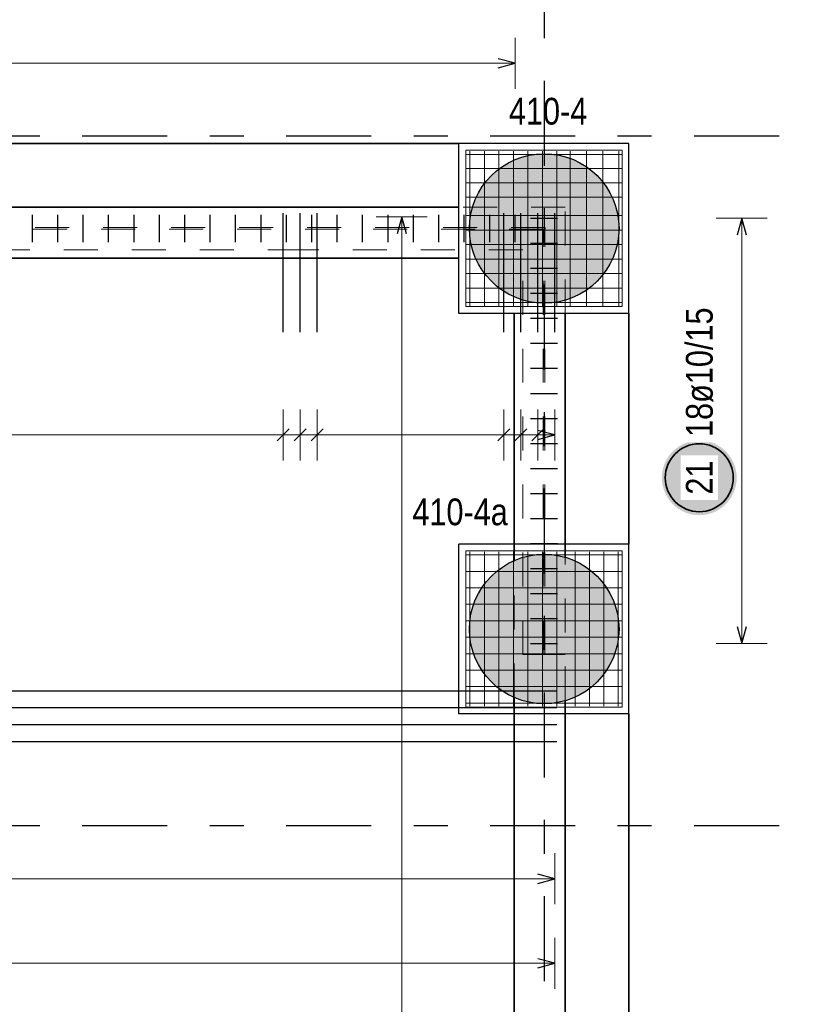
# Model space of a CAD drawing. Header units: millimetres. Extents: x -2.7 to 34.1, y -3.5 to 21.
# Tile 47 of 62: x 10.5 to 12.8, y 15.6 to 18.5. Entities that reach past the tile are written whole.
import ezdxf

# ---------------------------------------------------------------- set-up
doc = ezdxf.new("R2010")
doc.units = ezdxf.units.MM
doc.linetypes.add('DASHDOTX2', pattern=[2, 1, -0.5, 0, -0.5])
doc.linetypes.add('HIDDEN', pattern=[0.375, 0.25, -0.125])
for name, color, linetype, lineweight in [('Achsen', 7, 'Continuous', 20), ('Nplo Bewehrung', 7, 'Continuous', 20), ('Schnittlinien', 7, 'Continuous', 20)]:
    doc.layers.add(name, color=color, linetype=linetype, lineweight=lineweight)
doc.styles.add('Arial Narrow', font='ARIALN.TTF')

msp = doc.modelspace()

# ---------------------------------------------------------------- hatches: boundary and pattern name
at = {"lineweight": 25, "true_color": 0xd7ffd7}
for points in [[(12.213894, 17.913851), (12.213874, 17.916818), (12.213814, 17.919783), (12.213714, 17.922748), (12.213574, 17.925711), (12.213394, 17.928672), (12.213175, 17.93163), (12.212915, 17.934585), (12.212615, 17.937536), (12.212276, 17.940483), (12.211897, 17.943425), (12.211479, 17.946361), (12.211021, 17.949292), (12.210523, 17.952216), (12.209986, 17.955134), (12.20941, 17.958043), (12.208795, 17.960945), (12.20814, 17.963838), (12.207447, 17.966722), (12.206714, 17.969597), (12.205943, 17.972461), (12.205134, 17.975315), (12.204286, 17.978158), (12.2034, 17.980988), (12.202476, 17.983807), (12.201513, 17.986613), (12.200514, 17.989406), (12.199476, 17.992185), (12.198401, 17.994949), (12.197289, 17.997699), (12.19614, 18.000434), (12.194954, 18.003153), (12.193732, 18.005856), (12.192474, 18.008542), (12.191179, 18.01121), (12.189848, 18.013862), (12.188482, 18.016494), (12.18708, 18.019109), (12.185644, 18.021704), (12.184172, 18.024279), (12.182666, 18.026835), (12.181125, 18.02937), (12.179551, 18.031884), (12.177943, 18.034376), (12.176301, 18.036847), (12.174626, 18.039295), (12.172918, 18.04172), (12.171178, 18.044122), (12.169405, 18.046501), (12.167601, 18.048855), (12.165765, 18.051185), (12.163898, 18.05349), (12.161999, 18.055769), (12.160071, 18.058023), (12.158112, 18.06025), (12.156123, 18.062451), (12.154105, 18.064625), (12.152057, 18.066771), (12.149981, 18.06889), (12.147877, 18.07098), (12.145744, 18.073042), (12.143584, 18.075075), (12.141397, 18.077078), (12.139182, 18.079052), (12.136942, 18.080996), (12.134675, 18.08291), (12.132383, 18.084792), (12.130066, 18.086644), (12.127724, 18.088464), (12.125357, 18.090253), (12.122967, 18.092009), (12.120553, 18.093733), (12.118116, 18.095425), (12.115657, 18.097083), (12.113175, 18.098708), (12.110672, 18.1003), (12.108147, 18.101857), (12.105602, 18.103381), (12.103037, 18.10487), (12.100451, 18.106324), (12.097847, 18.107743), (12.095223, 18.109127), (12.092581, 18.110475), (12.089921, 18.111788), (12.087243, 18.113065), (12.084549, 18.114305), (12.081838, 18.115509), (12.079111, 18.116677), (12.076369, 18.117807), (12.073611, 18.118901), (12.070839, 18.119957), (12.068054, 18.120976), (12.065254, 18.121957), (12.062442, 18.1229), (12.059617, 18.123805), (12.05678, 18.124672), (12.053932, 18.125501), (12.051073, 18.126291), (12.048204, 18.127043), (12.045324, 18.127756), (12.042435, 18.12843), (12.039538, 18.129065), (12.036632, 18.12966), (12.033719, 18.130217), (12.030798, 18.130734), (12.02787, 18.131212), (12.024936, 18.13165), (12.021997, 18.132049), (12.019053, 18.132408), (12.016104, 18.132728), (12.01315, 18.133007), (12.010194, 18.133247), (12.007234, 18.133447), (12.004272, 18.133607), (12.001308, 18.133727), (11.998343, 18.133807), (11.995377, 18.133846), (11.992411, 18.133846), (11.989445, 18.133807), (11.98648, 18.133727), (11.983516, 18.133607), (11.980554, 18.133447), (11.977594, 18.133247), (11.974638, 18.133007), (11.971685, 18.132728), (11.968736, 18.132408), (11.965791, 18.132049), (11.962852, 18.13165), (11.959918, 18.131212), (11.956991, 18.130734), (11.95407, 18.130217), (11.951156, 18.12966), (11.94825, 18.129065), (11.945353, 18.12843), (11.942464, 18.127756), (11.939585, 18.127043), (11.936715, 18.126291), (11.933856, 18.125501), (11.931008, 18.124672), (11.928171, 18.123805), (11.925346, 18.1229), (11.922534, 18.121957), (11.919735, 18.120976), (11.916949, 18.119957), (11.914177, 18.118901), (11.91142, 18.117807), (11.908677, 18.116677), (11.90595, 18.115509), (11.903239, 18.114305), (11.900545, 18.113065), (11.897867, 18.111788), (11.895207, 18.110475), (11.892565, 18.109127), (11.889942, 18.107743), (11.887337, 18.106324), (11.884752, 18.10487), (11.882186, 18.103381), (11.879641, 18.101857), (11.877116, 18.1003), (11.874613, 18.098708), (11.872131, 18.097083), (11.869672, 18.095425), (11.867235, 18.093733), (11.864821, 18.092009), (11.862431, 18.090253), (11.860065, 18.088464), (11.857723, 18.086644), (11.855405, 18.084792), (11.853113, 18.08291), (11.850846, 18.080996), (11.848606, 18.079052), (11.846392, 18.077078), (11.844204, 18.075075), (11.842044, 18.073042), (11.839912, 18.07098), (11.837807, 18.06889), (11.835731, 18.066771), (11.833684, 18.064625), (11.831665, 18.062451), (11.829676, 18.06025), (11.827718, 18.058023), (11.825789, 18.055769), (11.823891, 18.05349), (11.822023, 18.051185), (11.820187, 18.048855), (11.818383, 18.046501), (11.81661, 18.044122), (11.81487, 18.04172), (11.813162, 18.039295), (11.811487, 18.036847), (11.809846, 18.034376), (11.808237, 18.031884), (11.806663, 18.02937), (11.805122, 18.026835), (11.803616, 18.024279), (11.802145, 18.021704), (11.800708, 18.019109), (11.799306, 18.016494), (11.79794, 18.013862), (11.796609, 18.01121), (11.795315, 18.008542), (11.794056, 18.005856), (11.792834, 18.003153), (11.791648, 18.000434), (11.790499, 17.997699), (11.789387, 17.994949), (11.788312, 17.992185), (11.787275, 17.989406), (11.786275, 17.986613), (11.785313, 17.983807), (11.784388, 17.980988), (11.783502, 17.978158), (11.782654, 17.975315), (11.781845, 17.972461), (11.781074, 17.969597), (11.780342, 17.966722), (11.779648, 17.963838), (11.778994, 17.960945), (11.778378, 17.958043), (11.777802, 17.955134), (11.777265, 17.952216), (11.776768, 17.949292), (11.776309, 17.946361), (11.775891, 17.943425), (11.775512, 17.940483), (11.775173, 17.937536), (11.774873, 17.934585), (11.774614, 17.93163), (11.774394, 17.928672), (11.774214, 17.925711), (11.774074, 17.922748), (11.773974, 17.919783), (11.773914, 17.916818), (11.773894, 17.913851), (11.773914, 17.910885), (11.773974, 17.90792), (11.774074, 17.904955), (11.774214, 17.901992), (11.774394, 17.899031), (11.774614, 17.896073), (11.774873, 17.893118), (11.775173, 17.890167), (11.775512, 17.88722), (11.775891, 17.884278), (11.776309, 17.881342), (11.776768, 17.878411), (11.777265, 17.875487), (11.777802, 17.872569), (11.778378, 17.86966), (11.778994, 17.866758), (11.779648, 17.863865), (11.780342, 17.860981), (11.781074, 17.858106), (11.781845, 17.855242), (11.782654, 17.852388), (11.783502, 17.849545), (11.784388, 17.846715), (11.785313, 17.843896), (11.786275, 17.84109), (11.787275, 17.838297), (11.788312, 17.835518), (11.789387, 17.832754), (11.790499, 17.830004), (11.791648, 17.827269), (11.792834, 17.82455), (11.794056, 17.821847), (11.795315, 17.819161), (11.796609, 17.816493), (11.79794, 17.813841), (11.799306, 17.811209), (11.800708, 17.808594), (11.802145, 17.805999), (11.803616, 17.803424), (11.805122, 17.800868), (11.806663, 17.798333), (11.808237, 17.795819), (11.809846, 17.793327), (11.811487, 17.790856), (11.813162, 17.788408), (11.81487, 17.785983), (11.81661, 17.783581), (11.818383, 17.781202), (11.820187, 17.778848), (11.822023, 17.776518), (11.823891, 17.774213), (11.825789, 17.771934), (11.827718, 17.76968), (11.829676, 17.767453), (11.831665, 17.765252), (11.833684, 17.763078), (11.835731, 17.760932), (11.837807, 17.758813), (11.839912, 17.756723), (11.842044, 17.754661), (11.844204, 17.752628), (11.846392, 17.750625), (11.848606, 17.748651), (11.850846, 17.746707), (11.853113, 17.744793), (11.855405, 17.742911), (11.857723, 17.741059), (11.860065, 17.739239), (11.862431, 17.73745), (11.864821, 17.735694), (11.867235, 17.733969), (11.869672, 17.732278), (11.872131, 17.73062), (11.874613, 17.728995), (11.877116, 17.727403), (11.879641, 17.725846), (11.882186, 17.724322), (11.884752, 17.722833), (11.887337, 17.721379), (11.889942, 17.71996), (11.892565, 17.718576), (11.895207, 17.717228), (11.897867, 17.715915), (11.900545, 17.714638), (11.903239, 17.713398), (11.90595, 17.712194), (11.908677, 17.711026), (11.91142, 17.709896), (11.914177, 17.708802), (11.916949, 17.707746), (11.919735, 17.706727), (11.922534, 17.705746), (11.925346, 17.704803), (11.928171, 17.703898), (11.931008, 17.703031), (11.933856, 17.702202), (11.936715, 17.701412), (11.939585, 17.70066), (11.942464, 17.699947), (11.945353, 17.699273), (11.94825, 17.698638), (11.951156, 17.698043), (11.95407, 17.697486), (11.956991, 17.696969), (11.959918, 17.696491), (11.962852, 17.696053), (11.965791, 17.695654), (11.968736, 17.695295), (11.971685, 17.694975), (11.974638, 17.694696), (11.977594, 17.694456), (11.980554, 17.694256), (11.983516, 17.694096), (11.98648, 17.693976), (11.989445, 17.693896), (11.992411, 17.693856), (11.995377, 17.693856), (11.998343, 17.693896), (12.001308, 17.693976), (12.004272, 17.694096), (12.007234, 17.694256), (12.010194, 17.694456), (12.01315, 17.694696), (12.016104, 17.694975), (12.019053, 17.695295), (12.021997, 17.695654), (12.024936, 17.696053), (12.02787, 17.696491), (12.030798, 17.696969), (12.033719, 17.697486), (12.036632, 17.698043), (12.039538, 17.698638), (12.042435, 17.699273), (12.045324, 17.699947), (12.048204, 17.70066), (12.051073, 17.701412), (12.053932, 17.702202), (12.05678, 17.703031), (12.059617, 17.703898), (12.062442, 17.704803), (12.065254, 17.705746), (12.068054, 17.706727), (12.070839, 17.707746), (12.073611, 17.708802), (12.076369, 17.709896), (12.079111, 17.711026), (12.081838, 17.712194), (12.084549, 17.713398), (12.087243, 17.714638), (12.089921, 17.715915), (12.092581, 17.717228), (12.095223, 17.718576), (12.097847, 17.71996), (12.100451, 17.721379), (12.103037, 17.722833), (12.105602, 17.724322), (12.108147, 17.725846), (12.110672, 17.727403), (12.113175, 17.728995), (12.115657, 17.73062), (12.118116, 17.732278), (12.120553, 17.733969), (12.122967, 17.735694), (12.125357, 17.73745), (12.127724, 17.739239), (12.130066, 17.741059), (12.132383, 17.742911), (12.134675, 17.744793), (12.136942, 17.746707), (12.139182, 17.748651), (12.141397, 17.750625), (12.143584, 17.752628), (12.145744, 17.754661), (12.147877, 17.756723), (12.149981, 17.758813), (12.152057, 17.760932), (12.154105, 17.763078), (12.156123, 17.765252), (12.158112, 17.767453), (12.160071, 17.76968), (12.161999, 17.771934), (12.163898, 17.774213), (12.165765, 17.776518), (12.167601, 17.778848), (12.169405, 17.781202), (12.171178, 17.783581), (12.172918, 17.785983), (12.174626, 17.788408), (12.176301, 17.790856), (12.177943, 17.793327), (12.179551, 17.795819), (12.181125, 17.798333), (12.182666, 17.800868), (12.184172, 17.803424), (12.185644, 17.805999), (12.18708, 17.808594), (12.188482, 17.811209), (12.189848, 17.813841), (12.191179, 17.816493), (12.192474, 17.819161), (12.193732, 17.821847), (12.194954, 17.82455), (12.19614, 17.827269), (12.197289, 17.830004), (12.198401, 17.832754), (12.199476, 17.835518), (12.200514, 17.838297), (12.201513, 17.84109), (12.202476, 17.843896), (12.2034, 17.846715), (12.204286, 17.849545), (12.205134, 17.852388), (12.205943, 17.855242), (12.206714, 17.858106), (12.207447, 17.860981), (12.20814, 17.863865), (12.208795, 17.866758), (12.20941, 17.86966), (12.209986, 17.872569), (12.210523, 17.875487), (12.211021, 17.878411), (12.211479, 17.881342), (12.211897, 17.884278), (12.212276, 17.88722), (12.212615, 17.890167), (12.212915, 17.893118), (12.213175, 17.896073), (12.213394, 17.899031), (12.213574, 17.901992), (12.213714, 17.904955), (12.213814, 17.90792), (12.213874, 17.910885)], [(12.213894, 16.734998), (12.213874, 16.737964), (12.213814, 16.74093), (12.213714, 16.743895), (12.213574, 16.746858), (12.213394, 16.749819), (12.213175, 16.752777), (12.212915, 16.755732), (12.212615, 16.758683), (12.212276, 16.76163), (12.211897, 16.764572), (12.211479, 16.767508), (12.211021, 16.770439), (12.210523, 16.773363), (12.209986, 16.77628), (12.20941, 16.77919), (12.208795, 16.782092), (12.20814, 16.784985), (12.207447, 16.787869), (12.206714, 16.790744), (12.205943, 16.793608), (12.205134, 16.796462), (12.204286, 16.799304), (12.2034, 16.802135), (12.202476, 16.804954), (12.201513, 16.80776), (12.200514, 16.810552), (12.199476, 16.813331), (12.198401, 16.816096), (12.197289, 16.818846), (12.19614, 16.821581), (12.194954, 16.8243), (12.193732, 16.827002), (12.192474, 16.829688), (12.191179, 16.832357), (12.189848, 16.835008), (12.188482, 16.837641), (12.18708, 16.840255), (12.185644, 16.842851), (12.184172, 16.845426), (12.182666, 16.847982), (12.181125, 16.850516), (12.179551, 16.85303), (12.177943, 16.855523), (12.176301, 16.857993), (12.174626, 16.860442), (12.172918, 16.862867), (12.171178, 16.865269), (12.169405, 16.867647), (12.167601, 16.870002), (12.165765, 16.872332), (12.163898, 16.874636), (12.161999, 16.876916), (12.160071, 16.879169), (12.158112, 16.881397), (12.156123, 16.883598), (12.154105, 16.885771), (12.152057, 16.887918), (12.149981, 16.890036), (12.147877, 16.892127), (12.145744, 16.894189), (12.143584, 16.896222), (12.141397, 16.898225), (12.139182, 16.900199), (12.136942, 16.902143), (12.134675, 16.904056), (12.132383, 16.905939), (12.130066, 16.907791), (12.127724, 16.909611), (12.125357, 16.9114), (12.122967, 16.913156), (12.120553, 16.91488), (12.118116, 16.916572), (12.115657, 16.91823), (12.113175, 16.919855), (12.110672, 16.921446), (12.108147, 16.923004), (12.105602, 16.924527), (12.103037, 16.926016), (12.100451, 16.92747), (12.097847, 16.92889), (12.095223, 16.930274), (12.092581, 16.931622), (12.089921, 16.932935), (12.087243, 16.934211), (12.084549, 16.935452), (12.081838, 16.936656), (12.079111, 16.937823), (12.076369, 16.938954), (12.073611, 16.940047), (12.070839, 16.941104), (12.068054, 16.942122), (12.065254, 16.943103), (12.062442, 16.944047), (12.059617, 16.944952), (12.05678, 16.945819), (12.053932, 16.946648), (12.051073, 16.947438), (12.048204, 16.948189), (12.045324, 16.948902), (12.042435, 16.949576), (12.039538, 16.950211), (12.036632, 16.950807), (12.033719, 16.951364), (12.030798, 16.951881), (12.02787, 16.952359), (12.024936, 16.952797), (12.021997, 16.953196), (12.019053, 16.953555), (12.016104, 16.953874), (12.01315, 16.954154), (12.010194, 16.954394), (12.007234, 16.954593), (12.004272, 16.954753), (12.001308, 16.954873), (11.998343, 16.954953), (11.995377, 16.954993), (11.992411, 16.954993), (11.989445, 16.954953), (11.98648, 16.954873), (11.983516, 16.954753), (11.980554, 16.954593), (11.977594, 16.954394), (11.974638, 16.954154), (11.971685, 16.953874), (11.968736, 16.953555), (11.965791, 16.953196), (11.962852, 16.952797), (11.959918, 16.952359), (11.956991, 16.951881), (11.95407, 16.951364), (11.951156, 16.950807), (11.94825, 16.950211), (11.945353, 16.949576), (11.942464, 16.948902), (11.939585, 16.948189), (11.936715, 16.947438), (11.933856, 16.946648), (11.931008, 16.945819), (11.928171, 16.944952), (11.925346, 16.944047), (11.922534, 16.943103), (11.919735, 16.942122), (11.916949, 16.941104), (11.914177, 16.940047), (11.91142, 16.938954), (11.908677, 16.937823), (11.90595, 16.936656), (11.903239, 16.935452), (11.900545, 16.934211), (11.897867, 16.932935), (11.895207, 16.931622), (11.892565, 16.930274), (11.889942, 16.92889), (11.887337, 16.92747), (11.884752, 16.926016), (11.882186, 16.924527), (11.879641, 16.923004), (11.877116, 16.921446), (11.874613, 16.919855), (11.872131, 16.91823), (11.869672, 16.916572), (11.867235, 16.91488), (11.864821, 16.913156), (11.862431, 16.9114), (11.860065, 16.909611), (11.857723, 16.907791), (11.855405, 16.905939), (11.853113, 16.904056), (11.850846, 16.902143), (11.848606, 16.900199), (11.846392, 16.898225), (11.844204, 16.896222), (11.842044, 16.894189), (11.839912, 16.892127), (11.837807, 16.890036), (11.835731, 16.887918), (11.833684, 16.885771), (11.831665, 16.883598), (11.829676, 16.881397), (11.827718, 16.879169), (11.825789, 16.876916), (11.823891, 16.874636), (11.822023, 16.872332), (11.820187, 16.870002), (11.818383, 16.867647), (11.81661, 16.865269), (11.81487, 16.862867), (11.813162, 16.860442), (11.811487, 16.857993), (11.809846, 16.855523), (11.808237, 16.85303), (11.806663, 16.850516), (11.805122, 16.847982), (11.803616, 16.845426), (11.802145, 16.842851), (11.800708, 16.840255), (11.799306, 16.837641), (11.79794, 16.835008), (11.796609, 16.832357), (11.795315, 16.829688), (11.794056, 16.827002), (11.792834, 16.8243), (11.791648, 16.821581), (11.790499, 16.818846), (11.789387, 16.816096), (11.788312, 16.813331), (11.787275, 16.810552), (11.786275, 16.80776), (11.785313, 16.804954), (11.784388, 16.802135), (11.783502, 16.799304), (11.782654, 16.796462), (11.781845, 16.793608), (11.781074, 16.790744), (11.780342, 16.787869), (11.779648, 16.784985), (11.778994, 16.782092), (11.778378, 16.77919), (11.777802, 16.77628), (11.777265, 16.773363), (11.776768, 16.770439), (11.776309, 16.767508), (11.775891, 16.764572), (11.775512, 16.76163), (11.775173, 16.758683), (11.774873, 16.755732), (11.774614, 16.752777), (11.774394, 16.749819), (11.774214, 16.746858), (11.774074, 16.743895), (11.773974, 16.74093), (11.773914, 16.737964), (11.773894, 16.734998), (11.773914, 16.732032), (11.773974, 16.729066), (11.774074, 16.726102), (11.774214, 16.723139), (11.774394, 16.720178), (11.774614, 16.71722), (11.774873, 16.714265), (11.775173, 16.711314), (11.775512, 16.708367), (11.775891, 16.705425), (11.776309, 16.702488), (11.776768, 16.699558), (11.777265, 16.696633), (11.777802, 16.693716), (11.778378, 16.690806), (11.778994, 16.687905), (11.779648, 16.685011), (11.780342, 16.682127), (11.781074, 16.679253), (11.781845, 16.676388), (11.782654, 16.673535), (11.783502, 16.670692), (11.784388, 16.667861), (11.785313, 16.665043), (11.786275, 16.662237), (11.787275, 16.659444), (11.788312, 16.656665), (11.789387, 16.653901), (11.790499, 16.651151), (11.791648, 16.648416), (11.792834, 16.645697), (11.794056, 16.642994), (11.795315, 16.640308), (11.796609, 16.637639), (11.79794, 16.634988), (11.799306, 16.632355), (11.800708, 16.629741), (11.802145, 16.627146), (11.803616, 16.62457), (11.805122, 16.622015), (11.806663, 16.61948), (11.808237, 16.616966), (11.809846, 16.614474), (11.811487, 16.612003), (11.813162, 16.609555), (11.81487, 16.60713), (11.81661, 16.604727), (11.818383, 16.602349), (11.820187, 16.599995), (11.822023, 16.597665), (11.823891, 16.59536), (11.825789, 16.593081), (11.827718, 16.590827), (11.829676, 16.5886), (11.831665, 16.586399), (11.833684, 16.584225), (11.835731, 16.582079), (11.837807, 16.57996), (11.839912, 16.57787), (11.842044, 16.575808), (11.844204, 16.573775), (11.846392, 16.571771), (11.848606, 16.569797), (11.850846, 16.567853), (11.853113, 16.56594), (11.855405, 16.564057), (11.857723, 16.562206), (11.860065, 16.560385), (11.862431, 16.558597), (11.864821, 16.55684), (11.867235, 16.555116), (11.869672, 16.553425), (11.872131, 16.551766), (11.874613, 16.550141), (11.877116, 16.54855), (11.879641, 16.546992), (11.882186, 16.545469), (11.884752, 16.54398), (11.887337, 16.542526), (11.889942, 16.541107), (11.892565, 16.539723), (11.895207, 16.538374), (11.897867, 16.537062), (11.900545, 16.535785), (11.903239, 16.534544), (11.90595, 16.53334), (11.908677, 16.532173), (11.91142, 16.531042), (11.914177, 16.529949), (11.916949, 16.528893), (11.919735, 16.527874), (11.922534, 16.526893), (11.925346, 16.52595), (11.928171, 16.525045), (11.931008, 16.524178), (11.933856, 16.523349), (11.936715, 16.522559), (11.939585, 16.521807), (11.942464, 16.521094), (11.945353, 16.52042), (11.94825, 16.519785), (11.951156, 16.519189), (11.95407, 16.518633), (11.956991, 16.518115), (11.959918, 16.517638), (11.962852, 16.517199), (11.965791, 16.516801), (11.968736, 16.516441), (11.971685, 16.516122), (11.974638, 16.515843), (11.977594, 16.515603), (11.980554, 16.515403), (11.983516, 16.515243), (11.98648, 16.515123), (11.989445, 16.515043), (11.992411, 16.515003), (11.995377, 16.515003), (11.998343, 16.515043), (12.001308, 16.515123), (12.004272, 16.515243), (12.007234, 16.515403), (12.010194, 16.515603), (12.01315, 16.515843), (12.016104, 16.516122), (12.019053, 16.516441), (12.021997, 16.516801), (12.024936, 16.517199), (12.02787, 16.517638), (12.030798, 16.518115), (12.033719, 16.518633), (12.036632, 16.519189), (12.039538, 16.519785), (12.042435, 16.52042), (12.045324, 16.521094), (12.048204, 16.521807), (12.051073, 16.522559), (12.053932, 16.523349), (12.05678, 16.524178), (12.059617, 16.525045), (12.062442, 16.52595), (12.065254, 16.526893), (12.068054, 16.527874), (12.070839, 16.528893), (12.073611, 16.529949), (12.076369, 16.531042), (12.079111, 16.532173), (12.081838, 16.53334), (12.084549, 16.534544), (12.087243, 16.535785), (12.089921, 16.537062), (12.092581, 16.538374), (12.095223, 16.539723), (12.097847, 16.541107), (12.100451, 16.542526), (12.103037, 16.54398), (12.105602, 16.545469), (12.108147, 16.546992), (12.110672, 16.54855), (12.113175, 16.550141), (12.115657, 16.551766), (12.118116, 16.553425), (12.120553, 16.555116), (12.122967, 16.55684), (12.125357, 16.558597), (12.127724, 16.560385), (12.130066, 16.562206), (12.132383, 16.564057), (12.134675, 16.56594), (12.136942, 16.567853), (12.139182, 16.569797), (12.141397, 16.571771), (12.143584, 16.573775), (12.145744, 16.575808), (12.147877, 16.57787), (12.149981, 16.57996), (12.152057, 16.582079), (12.154105, 16.584225), (12.156123, 16.586399), (12.158112, 16.5886), (12.160071, 16.590827), (12.161999, 16.593081), (12.163898, 16.59536), (12.165765, 16.597665), (12.167601, 16.599995), (12.169405, 16.602349), (12.171178, 16.604727), (12.172918, 16.60713), (12.174626, 16.609555), (12.176301, 16.612003), (12.177943, 16.614474), (12.179551, 16.616966), (12.181125, 16.61948), (12.182666, 16.622015), (12.184172, 16.62457), (12.185644, 16.627146), (12.18708, 16.629741), (12.188482, 16.632355), (12.189848, 16.634988), (12.191179, 16.637639), (12.192474, 16.640308), (12.193732, 16.642994), (12.194954, 16.645697), (12.19614, 16.648416), (12.197289, 16.651151), (12.198401, 16.653901), (12.199476, 16.656665), (12.200514, 16.659444), (12.201513, 16.662237), (12.202476, 16.665043), (12.2034, 16.667861), (12.204286, 16.670692), (12.205134, 16.673535), (12.205943, 16.676388), (12.206714, 16.679253), (12.207447, 16.682127), (12.20814, 16.685011), (12.208795, 16.687905), (12.20941, 16.690806), (12.209986, 16.693716), (12.210523, 16.696633), (12.211021, 16.699558), (12.211479, 16.702488), (12.211897, 16.705425), (12.212276, 16.708367), (12.212615, 16.711314), (12.212915, 16.714265), (12.213175, 16.71722), (12.213394, 16.720178), (12.213574, 16.723139), (12.213714, 16.726102), (12.213814, 16.729066), (12.213874, 16.732032)]]:
    msp.add_hatch(color=254, dxfattribs=at).paths.add_polyline_path(points)
at = {"lineweight": 25, "true_color": 0xffffff}
msp.add_hatch(color=7, dxfattribs=at).paths.add_polyline_path([(12.56, 17.180084), (12.559933, 17.183923), (12.559732, 17.187757), (12.559397, 17.191582), (12.558929, 17.195393), (12.558329, 17.199185), (12.557596, 17.202954), (12.556733, 17.206695), (12.555739, 17.210404), (12.554616, 17.214076), (12.553366, 17.217706), (12.55199, 17.22129), (12.55049, 17.224825), (12.548867, 17.228305), (12.547124, 17.231726), (12.545263, 17.235084), (12.543285, 17.238375), (12.541194, 17.241595), (12.538992, 17.24474), (12.536681, 17.247807), (12.534265, 17.25079), (12.531746, 17.253688), (12.529127, 17.256496), (12.526412, 17.259211), (12.523604, 17.26183), (12.520707, 17.264349), (12.517723, 17.266765), (12.514656, 17.269076), (12.511511, 17.271278), (12.508291, 17.273369), (12.505, 17.275347), (12.501642, 17.277208), (12.498221, 17.278951), (12.494741, 17.280574), (12.491207, 17.282074), (12.487622, 17.28345), (12.483992, 17.2847), (12.48032, 17.285823), (12.476611, 17.286816), (12.47287, 17.28768), (12.469101, 17.288413), (12.465309, 17.289013), (12.461498, 17.289481), (12.457673, 17.289816), (12.453839, 17.290017), (12.45, 17.290084), (12.446161, 17.290017), (12.442327, 17.289816), (12.438502, 17.289481), (12.434691, 17.289013), (12.430899, 17.288413), (12.42713, 17.28768), (12.423389, 17.286816), (12.41968, 17.285823), (12.416008, 17.2847), (12.412378, 17.28345), (12.408793, 17.282074), (12.405259, 17.280574), (12.401779, 17.278951), (12.398358, 17.277208), (12.395, 17.275347), (12.391709, 17.273369), (12.388489, 17.271278), (12.385344, 17.269076), (12.382277, 17.266765), (12.379293, 17.264349), (12.376396, 17.26183), (12.373588, 17.259211), (12.370873, 17.256496), (12.368254, 17.253688), (12.365735, 17.25079), (12.363319, 17.247807), (12.361008, 17.24474), (12.358806, 17.241595), (12.356715, 17.238375), (12.354737, 17.235084), (12.352876, 17.231726), (12.351133, 17.228305), (12.34951, 17.224825), (12.34801, 17.22129), (12.346634, 17.217706), (12.345384, 17.214076), (12.344261, 17.210404), (12.343267, 17.206695), (12.342404, 17.202954), (12.341671, 17.199185), (12.341071, 17.195393), (12.340603, 17.191582), (12.340268, 17.187757), (12.340067, 17.183923), (12.34, 17.180084), (12.340067, 17.176245), (12.340268, 17.172411), (12.340603, 17.168586), (12.341071, 17.164775), (12.341671, 17.160982), (12.342404, 17.157213), (12.343267, 17.153472), (12.344261, 17.149764), (12.345384, 17.146092), (12.346634, 17.142462), (12.34801, 17.138877), (12.34951, 17.135343), (12.351133, 17.131863), (12.352876, 17.128442), (12.354737, 17.125084), (12.356715, 17.121793), (12.358806, 17.118573), (12.361008, 17.115427), (12.363319, 17.112361), (12.365735, 17.109377), (12.368254, 17.106479), (12.370873, 17.103671), (12.373588, 17.100956), (12.376396, 17.098338), (12.379293, 17.095819), (12.382277, 17.093403), (12.385344, 17.091092), (12.388489, 17.08889), (12.391709, 17.086798), (12.395, 17.084821), (12.398358, 17.08296), (12.401779, 17.081216), (12.405259, 17.079594), (12.408793, 17.078094), (12.412378, 17.076718), (12.416008, 17.075468), (12.41968, 17.074345), (12.423389, 17.073351), (12.42713, 17.072488), (12.430899, 17.071755), (12.434691, 17.071154), (12.438502, 17.070686), (12.442327, 17.070352), (12.446161, 17.070151), (12.45, 17.070084), (12.453839, 17.070151), (12.457673, 17.070352), (12.461498, 17.070686), (12.465309, 17.071154), (12.469101, 17.071755), (12.47287, 17.072488), (12.476611, 17.073351), (12.48032, 17.074345), (12.483992, 17.075468), (12.487622, 17.076718), (12.491207, 17.078094), (12.494741, 17.079594), (12.498221, 17.081216), (12.501642, 17.08296), (12.505, 17.084821), (12.508291, 17.086798), (12.511511, 17.08889), (12.514656, 17.091092), (12.517723, 17.093403), (12.520707, 17.095819), (12.523604, 17.098338), (12.526412, 17.100956), (12.529127, 17.103671), (12.531746, 17.106479), (12.534265, 17.109377), (12.536681, 17.112361), (12.538992, 17.115427), (12.541194, 17.118573), (12.543285, 17.121793), (12.545263, 17.125084), (12.547124, 17.128442), (12.548867, 17.131863), (12.55049, 17.135343), (12.55199, 17.138877), (12.553366, 17.142462), (12.554616, 17.146092), (12.555739, 17.149764), (12.556733, 17.153472), (12.557596, 17.157213), (12.558329, 17.160982), (12.558929, 17.164775), (12.559397, 17.168586), (12.559732, 17.172411)])

# ---------------------------------------------------------------- linework, layer by layer
at = {"color": 5, "linetype": 'Continuous', "lineweight": 18, "ltscale": 2}
for p, q in [((11.908194, 18.325), (11.908194, 18.475)), ((11.908194, 18.4), (3.240688, 18.4)), ((12.65, 17.94385), (12.5, 17.94385)), ((12.575, 16.692498), (12.575, 17.94385)), ((12.5, 16.692498), (12.65, 16.692498)), ((12.025188, 15.925), (12.025188, 16.075)), ((12.025188, 16), (5.561188, 16)), ((12.025188, 15.676193), (12.025188, 15.826193)), ((12.025188, 15.751193), (3.236188, 15.751193))]:
    msp.add_line(p, q, dxfattribs=at)
at = {"color": 3, "linetype": 'Continuous', "lineweight": 25, "ltscale": 2}
for p, q in [((11.908194, 18.4), (11.858194, 18.413397)), ((11.858194, 18.386603), (11.908194, 18.4)), ((10.488517, 17.87385), (10.488517, 17.95385)), ((10.563237, 17.87385), (10.563237, 17.95385)), ((10.637956, 17.87385), (10.637956, 17.95385)), ((10.712676, 17.87385), (10.712676, 17.95385)), ((10.787396, 17.87385), (10.787396, 17.95385)), ((10.862116, 17.87385), (10.862116, 17.95385)), ((10.936836, 17.87385), (10.936836, 17.95385)), ((11.011556, 17.87385), (11.011556, 17.95385)), ((11.086276, 17.87385), (11.086276, 17.95385)), ((11.160996, 17.87385), (11.160996, 17.95385)), ((11.235715, 17.87385), (11.235715, 17.95385)), ((11.310435, 17.87385), (11.310435, 17.95385)), ((11.385155, 17.87385), (11.385155, 17.95385)), ((11.459875, 17.87385), (11.459875, 17.95385)), ((11.534595, 17.87385), (11.534595, 17.95385)), ((11.609315, 17.87385), (11.609315, 17.95385)), ((11.684035, 17.87385), (11.684035, 17.95385)), ((11.758755, 17.87385), (11.758755, 17.95385)), ((11.833475, 17.87385), (11.833475, 17.95385)), ((11.908194, 17.87385), (11.908194, 17.95385)), ((11.953194, 17.94385), (12.033194, 17.94385)), ((12.575, 17.94385), (12.561603, 17.89385)), ((12.588397, 17.89385), (12.575, 17.94385)), ((11.953194, 17.870241), (12.033194, 17.870241)), ((11.953194, 17.796632), (12.033194, 17.796632)), ((11.953194, 17.723023), (12.033194, 17.723023)), ((11.953194, 17.649414), (12.033194, 17.649414)), ((11.953194, 17.575805), (12.033194, 17.575805)), ((11.953194, 17.502196), (12.033194, 17.502196)), ((11.953194, 17.428587), (12.033194, 17.428587)), ((11.953194, 17.354978), (12.033194, 17.354978)), ((11.953194, 17.28137), (12.033194, 17.28137)), ((11.953194, 17.207761), (12.033194, 17.207761)), ((11.953194, 17.134152), (12.033194, 17.134152)), ((11.953194, 17.060543), (12.033194, 17.060543)), ((11.953194, 16.986934), (12.033194, 16.986934)), ((11.953194, 16.913325), (12.033194, 16.913325)), ((11.953194, 16.839716), (12.033194, 16.839716)), ((11.953194, 16.766107), (12.033194, 16.766107)), ((12.561603, 16.742498), (12.575, 16.692498)), ((12.575, 16.692498), (12.588397, 16.742498)), ((11.953194, 16.692498), (12.033194, 16.692498)), ((12.025188, 16), (11.975188, 16.013397)), ((11.975188, 15.986603), (12.025188, 16)), ((12.025188, 15.751193), (11.975188, 15.76459)), ((11.975188, 15.737795), (12.025188, 15.751193))]:
    msp.add_line(p, q, dxfattribs=at)
at = {"color": 9, "linetype": 'Continuous', "lineweight": 0, "ltscale": 2}
for p, q in [((12.223188, 18.143851), (11.763188, 18.143851)), ((11.763188, 18.143851), (11.763188, 17.683851)), ((11.775188, 17.686351), (11.775188, 18.141351)), ((11.817854, 17.686351), (11.817854, 18.141351)), ((11.860521, 17.686351), (11.860521, 18.141351)), ((11.903188, 17.686351), (11.903188, 18.141351)), ((11.945854, 17.686351), (11.945854, 18.141351)), ((11.988521, 17.686351), (11.988521, 18.141351)), ((12.031188, 17.686351), (12.031188, 18.141351)), ((12.070188, 17.686351), (12.070188, 18.141351)), ((12.118021, 17.686351), (12.118021, 18.141351)), ((12.223188, 18.143851), (12.160688, 18.143851)), ((12.165854, 17.686351), (12.165854, 18.141351)), ((12.213688, 17.686351), (12.213688, 18.141351)), ((12.223188, 18.081351), (12.223188, 18.143851)), ((12.223188, 17.683851), (12.223188, 18.143851)), ((11.765688, 18.131851), (12.220688, 18.131851)), ((11.765688, 18.089851), (12.220688, 18.089851)), ((11.765688, 18.047851), (12.220688, 18.047851)), ((11.765688, 18.005851), (12.220688, 18.005851)), ((11.765688, 17.951851), (12.220688, 17.951851)), ((11.765688, 17.909185), (12.220688, 17.909185)), ((11.765688, 17.866518), (12.220688, 17.866518)), ((11.765688, 17.823851), (12.220688, 17.823851)), ((11.765688, 17.781185), (12.220688, 17.781185)), ((11.765688, 17.738518), (12.220688, 17.738518)), ((11.763188, 17.683851), (12.223188, 17.683851)), ((11.765688, 17.695851), (12.220688, 17.695851))]:
    msp.add_line(p, q, dxfattribs=at)
at = {"color": 7, "linetype": 'HIDDEN', "lineweight": 18, "ltscale": 0.25}
for p, q in [((12.055694, 17.97635), (11.743188, 17.97635)), ((12.055688, 17.663851), (12.055688, 17.976351)), ((11.996401, 17.91635), (3.273194, 17.91635)), ((11.990694, 17.91135), (3.273194, 17.91135)), ((11.990694, 16.659998), (11.990694, 17.91135)), ((11.996401, 17.91135), (11.995694, 17.91135)), ((11.995694, 16.659998), (11.995694, 17.91135)), ((11.996401, 17.91135), (11.996401, 17.91635)), ((11.280694, 17.85135), (3.333194, 17.85135)), ((11.930694, 17.85135), (11.280694, 17.85135)), ((11.930694, 16.659998), (11.930694, 17.85135)), ((11.905688, 16.533891), (11.905688, 16.936105)), ((12.055688, 16.524951), (12.055688, 16.945046)), ((11.990694, 16.659998), (11.930694, 16.659998)), ((11.995694, 16.659998), (11.990694, 16.659998)), ((12.055694, 16.659998), (11.995694, 16.659998))]:
    msp.add_line(p, q, dxfattribs=at)
at = {"color": 2, "linetype": 'Continuous', "lineweight": 35, "ltscale": 2}
msp.add_circle((12.45, 17.180084), 0.1, dxfattribs=at)
at = {"layer": 'Achsen', "color": 3, "linetype": 'DASHDOTX2', "lineweight": 25, "ltscale": 0.25}
for p, q in [((11.993394, 19.548436), (11.993394, 9.244803)), ((1.634894, 18.18635), (12.794115, 18.18635)), ((1.634894, 16.15635), (12.794115, 16.15635))]:
    msp.add_line(p, q, dxfattribs=at)
at = {"layer": 'Achsen', "color": 2, "linetype": 'Continuous', "lineweight": 35}
for p, q in [((11.743188, 18.163851), (9.485872, 18.163851)), ((11.743188, 17.97635), (9.485872, 17.97635)), ((11.743188, 17.826351), (9.485872, 17.826351)), ((11.905688, 16.936105), (11.905688, 17.663851)), ((12.055688, 16.945046), (12.055688, 17.663851)), ((12.243188, 16.984998), (12.243188, 17.663851)), ((11.905688, 15.536105), (11.905688, 16.533891)), ((12.055688, 15.545046), (12.055688, 16.524951)), ((12.243188, 15.584998), (12.243188, 16.484998))]:
    msp.add_line(p, q, dxfattribs=at)
at = {"layer": 'Achsen', "color": 3, "linetype": 'Continuous', "lineweight": 25}
for p, q in [((12.243188, 18.163851), (11.743188, 18.163851)), ((11.743188, 17.663851), (11.743188, 18.163851)), ((12.243188, 17.663851), (12.243188, 18.163851)), ((12.243188, 17.663851), (11.743188, 17.663851)), ((12.243188, 16.984998), (11.743188, 16.984998)), ((11.743188, 16.484998), (11.743188, 16.984998)), ((12.243188, 16.484998), (12.243188, 16.984998)), ((12.243188, 16.484998), (11.743188, 16.484998))]:
    msp.add_line(p, q, dxfattribs=at)
at = {"layer": 'Achsen', "color": 3, "linetype": 'Continuous', "lineweight": 25, "ltscale": 2}
for p, q in [((11.226415, 17.608851), (11.226415, 17.958851)), ((11.276338, 17.608851), (11.276338, 17.958851)), ((11.326262, 17.608851), (11.326262, 17.958851)), ((11.575, 17.948351), (11.561603, 17.898351)), ((11.588397, 17.898351), (11.575, 17.948351)), ((11.875418, 17.608851), (11.875418, 17.958851)), ((11.925341, 17.608851), (11.925341, 17.958851)), ((11.975264, 17.608851), (11.975264, 17.958851)), ((12.025188, 17.608851), (12.025188, 17.958851)), ((11.208737, 17.288592), (11.244093, 17.323947)), ((11.258661, 17.288592), (11.294016, 17.323947)), ((11.308584, 17.288592), (11.343939, 17.323947)), ((11.85774, 17.288592), (11.893096, 17.323947)), ((11.907663, 17.288592), (11.943019, 17.323947)), ((11.957587, 17.288592), (11.992942, 17.323947)), ((12.025188, 17.306269), (11.975188, 17.319667)), ((11.975188, 17.292872), (12.025188, 17.306269)), ((8.780688, 16.553589), (12.030688, 16.553589)), ((8.780688, 16.503776), (12.030688, 16.503776)), ((8.780688, 16.453963), (12.030688, 16.453963)), ((8.780688, 16.40415), (12.030688, 16.40415))]:
    msp.add_line(p, q, dxfattribs=at)
at = {"layer": 'Achsen', "color": 5, "linetype": 'Continuous', "lineweight": 18, "ltscale": 2}
for p, q in [((11.65, 17.948351), (11.5, 17.948351)), ((11.575, 11.024351), (11.575, 17.948351)), ((11.226415, 17.231269), (11.226415, 17.381269)), ((11.276338, 17.231269), (11.276338, 17.381269)), ((11.326262, 17.231269), (11.326262, 17.381269)), ((11.875418, 17.231269), (11.875418, 17.381269)), ((11.925341, 17.231269), (11.925341, 17.381269)), ((11.975264, 17.231269), (11.975264, 17.381269)), ((12.025188, 17.231269), (12.025188, 17.381269)), ((12.025188, 17.306269), (3.238688, 17.306269))]:
    msp.add_line(p, q, dxfattribs=at)
at = {"layer": 'Nplo Bewehrung', "color": 9, "linetype": 'Continuous', "lineweight": 0, "ltscale": 2}
for p, q in [((12.223188, 16.964998), (11.763188, 16.964998)), ((11.763188, 16.964998), (11.763188, 16.504998)), ((11.765686, 16.952998), (12.220686, 16.952998)), ((11.775188, 16.507498), (11.775188, 16.962498)), ((11.817854, 16.507498), (11.817854, 16.962498)), ((11.860521, 16.507498), (11.860521, 16.962498)), ((11.903188, 16.507498), (11.903188, 16.962498)), ((11.945854, 16.507498), (11.945854, 16.962498)), ((11.988521, 16.507498), (11.988521, 16.962498)), ((12.031188, 16.507498), (12.031188, 16.962498)), ((12.085188, 16.507498), (12.085188, 16.962498)), ((12.127188, 16.507498), (12.127188, 16.962498)), ((12.169188, 16.507498), (12.169188, 16.962498)), ((12.211188, 16.507498), (12.211188, 16.962498)), ((12.223188, 16.504998), (12.223188, 16.964998)), ((11.765686, 16.904554), (12.220686, 16.904554)), ((11.765686, 16.856109), (12.220686, 16.856109)), ((11.765686, 16.807665), (12.220686, 16.807665)), ((11.765686, 16.75922), (12.220686, 16.75922)), ((11.765686, 16.710776), (12.220686, 16.710776)), ((11.765686, 16.662332), (12.220686, 16.662332)), ((11.765686, 16.613887), (12.220686, 16.613887)), ((11.765686, 16.565443), (12.220686, 16.565443)), ((12.223188, 16.504998), (12.223188, 16.567498)), ((11.765686, 16.516998), (12.220686, 16.516998)), ((11.763188, 16.504998), (12.223188, 16.504998)), ((12.160688, 16.504998), (12.223188, 16.504998))]:
    msp.add_line(p, q, dxfattribs=at)
at = {"layer": 'Schnittlinien', "color": 3, "linetype": 'Continuous', "lineweight": 25}
for centre in [(11.993894, 17.913851), (11.993894, 16.734998)]:
    msp.add_circle(centre, 0.22, dxfattribs=at)

# ---------------------------------------------------------------- texts
at = {"color": 2, "lineweight": 35, "style": 'Arial Narrow'}
for s, p in [('410-4', (11.889948, 18.219496)), ('410-4a', (11.605997, 17.04042))]:
    msp.add_text(s, height=0.07875, dxfattribs=at).set_placement(p)
at = {"color": 2, "lineweight": 35, "insert": (12.410625, 17.300084), "char_height": 0.07875, "attachment_point": 1, "rotation": 90, "line_spacing_factor": 0.9, "style": 'Arial Narrow', "bg_fill": 3, "box_fill_scale": 1.2, "bg_fill_color": 256, "bg_fill_true_color": 13158600, "bg_fill_transparency": 0}
msp.add_mtext('18ø10/15', dxfattribs=at)

# ---------------------------------------------------------------- next in the draw order: texts
at = {"color": 2, "lineweight": 35, "insert": (12.410625, 17.130471), "char_height": 0.07875, "attachment_point": 1, "rotation": 90, "line_spacing_factor": 0.9, "style": 'Arial Narrow', "bg_fill": 3, "box_fill_scale": 1.2, "bg_fill_color": 256, "bg_fill_true_color": 13158600, "bg_fill_transparency": 0}
msp.add_mtext('21', dxfattribs=at)

doc.saveas('drawing.dxf')
